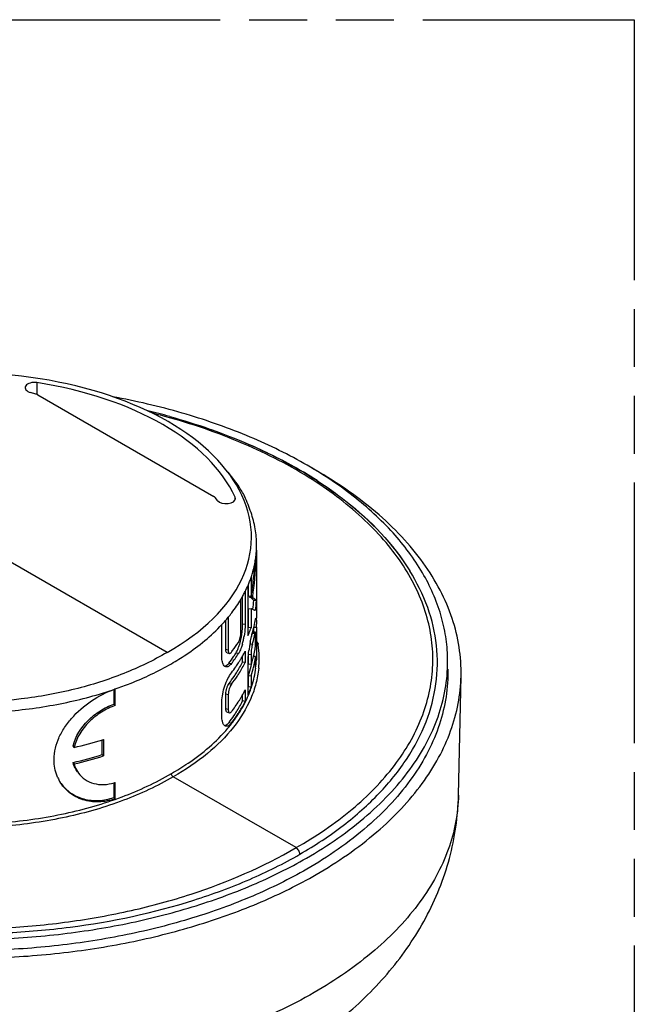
# Model space of a CAD drawing. Header units: millimetres. Extents: x 0 to 210, y 0 to 297.
# Tile 6 of 7: x 130 to 150, y 225 to 258. Entities that reach past the tile are written whole.
import ezdxf

# ---------------------------------------------------------------- set-up
doc = ezdxf.new("R2010")
doc.units = ezdxf.units.MM
doc.header["$LTSCALE"] = 19.36
doc.linetypes.add('PHANTOM', pattern=[0.8, 0.45, -0.05, 0.1, -0.05, 0.1, -0.05])
doc.layers.get('0').update_dxf_attribs({"linetype": 'CONTINUOUS'})
doc.layers.add('DEFAULT_3', color=7, linetype='PHANTOM')

msp = doc.modelspace()

# ---------------------------------------------------------------- linework, layer by layer
at = {"color": 9, "linetype": 'Continuous'}
for p, q in [((130.1528, 245.539), (130.1517, 245.1451)), ((136.7811, 241.6203), (136.7821, 241.7117)), ((137.1161, 237.4454), (137.0296, 237.4598)), ((137.4031, 237.3575), (137.4931, 237.3559)), ((137.444, 237.1429), (137.3545, 237.1484)), ((136.5507, 236.5913), (136.4695, 236.6137)), ((137.2712, 236.7985), (137.3599, 236.7898)), ((136.8932, 236.4719), (136.8088, 236.4899)), ((137.2264, 236.4526), (137.3147, 236.4426)), ((136.5749, 236.1582), (136.6571, 236.137)), ((136.5788, 235.4743), (136.661, 235.4532)), ((136.4709, 235.1262), (136.5521, 235.1039)), ((136.5521, 234.6056), (136.4709, 234.6279)), ((136.5774, 234.1712), (136.6596, 234.1501))]:
    msp.add_line(p, q, dxfattribs=at)
at = {"color": 7, "linetype": 'Continuous'}
for p, q in [((130.1152, 245.1576), (129.941, 245.205)), ((130.1798, 245.1314), (136.07, 241.7308)), ((136.5351, 242.5479), (136.901, 242.0653)), ((136.1965, 241.5934), (136.1153, 241.6935)), ((136.792, 241.6637), (136.7821, 241.7117)), ((134.5064, 236.5128), (127.4275, 240.5997)), ((137.4932, 239.9369), (137.493, 239.9271)), ((137.4932, 239.9369), (137.4975, 240.1041)), ((137.4975, 239.9361), (137.4975, 237.6592)), ((137.3147, 239.0203), (137.3147, 238.383)), ((137.1161, 238.547), (137.1161, 237.4454)), ((137.2131, 237.0721), (137.2131, 238.7561)), ((137.2264, 238.393), (137.2264, 238.7872)), ((136.9752, 237.1952), (136.9752, 238.2889)), ((137.0296, 237.4598), (137.0296, 238.3833)), ((137.3147, 238.383), (137.2264, 238.393)), ((137.2777, 238.3539), (137.2821, 238.387)), ((137.3665, 238.3454), (137.2777, 238.3539)), ((137.3706, 238.3759), (137.3665, 238.3454)), ((137.4931, 238.2506), (137.4031, 238.2521)), ((137.2264, 237.985), (137.3147, 237.975)), ((137.2264, 237.3463), (137.2264, 237.985)), ((137.3147, 237.975), (137.3147, 237.3363)), ((137.3753, 237.965), (137.3731, 237.95)), ((136.4695, 236.6137), (136.4695, 237.5917)), ((136.5507, 237.6878), (136.5507, 236.5913)), ((136.3388, 236.3527), (136.3388, 237.4465)), ((137.3147, 237.3363), (137.2264, 237.3463)), ((137.4586, 237.1895), (137.3688, 237.1942)), ((137.4031, 237.1895), (137.4031, 237.3337)), ((137.4931, 237.3559), (137.4931, 236.2594)), ((137.4472, 237.1589), (137.444, 237.1429)), ((137.4676, 236.7546), (137.4676, 237.0809)), ((137.1161, 236.5568), (137.1161, 236.1741)), ((136.5102, 236.5022), (136.5915, 236.4804)), ((137.0296, 236.1885), (137.0296, 236.3943)), ((137.1161, 236.1741), (137.0296, 236.1885)), ((137.2264, 236.1215), (137.2264, 236.4278)), ((137.3147, 236.4426), (137.3147, 236.1115)), ((137.4676, 236.3719), (137.3928, 236.3753)), ((137.4031, 236.3719), (137.4031, 236.4155)), ((137.4676, 235.9892), (137.4676, 236.3719)), ((137.4931, 236.2594), (137.4676, 236.2598)), ((137.2131, 235.0819), (137.2131, 236.1736)), ((137.3147, 236.1115), (137.2264, 236.1215)), ((137.2264, 235.7388), (137.3147, 235.7288)), ((137.2264, 235.3561), (137.2264, 235.7388)), ((137.3147, 235.7288), (137.3147, 235.3461)), ((144.2511, 231.7427), (144.3363, 235.7236)), ((132.726, 235.2713), (132.7259, 234.7833)), ((132.7722, 234.7387), (132.7723, 235.2895)), ((137.1167, 235.2568), (137.1167, 234.8741)), ((137.3147, 235.3461), (137.2264, 235.3561)), ((136.3388, 234.3676), (136.3388, 234.8659)), ((136.4709, 234.6279), (136.4709, 235.1262)), ((136.5521, 235.1039), (136.5521, 234.6056)), ((137.0303, 234.8885), (137.0303, 235.0942)), ((137.1167, 234.8741), (137.0303, 234.8885)), ((132.7722, 234.7387), (132.7259, 234.7833)), ((136.5122, 234.5149), (136.5934, 234.4931)), ((136.7473, 234.4063), (136.738, 234.3926)), ((132.3375, 233.0935), (132.3375, 233.587)), ((132.3801, 233.6), (132.3801, 233.0477)), ((131.3948, 233.334), (131.3613, 233.3823)), ((132.3801, 233.0477), (132.3375, 233.0935)), ((131.3613, 232.83), (131.3948, 232.7817)), ((138.819, 229.9813), (134.7143, 232.3511)), ((132.7252, 232.1543), (132.725, 231.6595)), ((132.7713, 231.6149), (132.7714, 232.1657)), ((132.7713, 231.6149), (132.725, 231.6595))]:
    msp.add_line(p, q, dxfattribs=at)
for centre, radius, start, end in [((128.3592, 222.1248), 23.1379, 74.36638, 76.25248), ((131.8292, 230.3541), 14.1788, 57.10806, 59.3756), ((134.2424, 240.1041), 3.2554, 353.95811, 357.04128), ((122.9951, 240.2921), 14.5025, 357.54445, 358.55787), ((122.9248, 240.2962), 14.5728, 352.42822, 357.20522), ((122.889, 240.6899), 14.6089, 353.29335, 355.67269), ((134.2004, 240.1087), 3.2976, 350.89446, 353.95613), ((122.9786, 240.2928), 14.519, 357.20831, 357.54458), ((133.7567, 240.2375), 3.7608, 336.80139, 338.96797), ((133.8534, 240.2003), 3.6571, 338.9685, 341.17583), ((122.8276, 240.6972), 14.6707, 350.92414, 353.29335), ((133.4628, 240.3746), 4.0852, 331.37424, 333.42461), ((133.6017, 240.3055), 3.9295, 333.42329, 336.78511), ((133.3347, 240.4445), 4.2311, 329.371, 331.37395), ((134.1637, 238.4218), 3.2438, 351.90434, 357.00257), ((134.2159, 238.4225), 3.2817, 350.88935, 356.99751), ((136.8397, 236.7801), 1.2859, 66.85021, 68.32217), ((132.2908, 241.2167), 5.532, 317.03545, 318.7106), ((132.4594, 241.0686), 5.3077, 318.71058, 320.43262), ((134.0912, 238.138), 3.4083, 343.60278, 349.70759), ((133.8294, 238.504), 3.5888, 340.53734, 341.18045), ((133.7728, 238.5468), 3.7431, 336.79752, 339.69529), ((133.8688, 238.5108), 3.6405, 339.70265, 341.17866), ((124.4166, 237.3686), 13.0764, 359.94453, 0.41454), ((132.9811, 239.3642), 4.6479, 323.08649, 327.24447), ((134.5238, 237.4712), 2.5045, 347.63459, 350.80982), ((134.7898, 237.4192), 2.3208, 344.21297, 347.55278), ((134.6091, 237.4589), 2.5059, 347.55553, 350.73357), ((141.8997, 235.9887), 4.6938, 169.39326, 171.05131), ((134.0027, 237.7628), 3.4077, 344.46531, 347.60643), ((134.058, 237.7502), 3.351, 347.61313, 348.63414), ((134.0813, 237.7456), 3.3273, 348.63419, 349.66018), ((134.0471, 237.7665), 3.4538, 343.57379, 347.60124), ((134.1174, 237.7503), 3.3816, 347.61305, 348.69636), ((134.1409, 237.7456), 3.3577, 348.69656, 349.66026), ((132.7505, 239.5328), 4.9335, 322.33256, 323.12983), ((133.4657, 238.3828), 4.0816, 331.47036, 333.42507), ((142.0423, 235.9655), 4.8383, 171.0427, 172.71668), ((134.1025, 237.2176), 3.3968, 346.6245, 348.47947), ((134.1454, 237.2088), 3.3531, 348.47995, 350.35059), ((134.1819, 237.2026), 3.316, 350.35092, 352.23621), ((134.2302, 236.2963), 3.3568, 7.95894, 8.51872), ((134.2819, 236.3028), 3.3047, 1.4501, 7.97075), ((132.8352, 239.0454), 4.7245, 322.32982, 325.69259), ((132.89, 239.0446), 4.7587, 322.33817, 327.27313), ((132.9792, 238.9463), 4.5497, 325.70162, 326.48346), ((133.0413, 238.9052), 4.4752, 326.48329, 327.33732), ((133.3226, 238.0443), 4.1455, 327.66501, 333.40658), ((133.0805, 238.6098), 4.5288, 325.86841, 327.69179), ((133.1938, 238.5379), 4.3947, 327.69491, 328.93881), ((133.26, 238.4979), 4.3173, 328.9407, 329.56445), ((133.3128, 238.4669), 4.2561, 329.56373, 330.51492), ((133.3748, 238.4319), 4.1849, 330.51493, 331.47435), ((133.9324, 237.2644), 3.5734, 341.17797, 342.97164), ((134.0602, 236.831), 3.3487, 346.6205, 349.92861), ((134.0234, 237.2369), 3.4783, 342.96467, 346.61582), ((134.1233, 236.8303), 3.3755, 346.61907, 350.34395), ((134.1819, 236.8199), 3.316, 350.35092, 352.23621), ((134.2256, 236.4314), 3.272, 352.23275, 356.98664), ((134.344, 236.305), 3.2425, 354.27668, 359.95562), ((134.3295, 236.305), 3.2571, 359.95577, 1.43325), ((132.8652, 238.7577), 4.7901, 322.33632, 325.33854), ((132.9903, 238.6705), 4.6375, 325.34613, 325.87338), ((133.9517, 236.8572), 3.4603, 341.14382, 346.61511), ((133.9793, 236.8663), 3.524, 341.16818, 346.59075), ((132.8478, 238.3474), 4.709, 322.40171, 325.91474), ((132.8565, 238.3808), 4.8006, 322.42165, 326.17442), ((133.0349, 238.2202), 4.4828, 325.92035, 327.73172), ((133.744, 232.4776), 2.9751, 108.9991, 109.56288), ((133.467, 237.0808), 4.0801, 331.49256, 333.44636), ((133.8294, 236.5138), 3.5888, 340.53725, 341.18037), ((133.7895, 236.5495), 3.725, 336.79604, 341.15046), ((133.8505, 236.5035), 3.665, 337.11527, 339.12553), ((132.9755, 237.3767), 4.6541, 322.31129, 327.69622), ((133.3233, 236.7426), 4.1448, 327.66037, 333.42767), ((133.1954, 237.2356), 4.3929, 327.71872, 328.95802), ((133.2614, 237.1957), 4.3156, 328.95988, 329.58747), ((133.3451, 237.147), 4.2189, 329.5828, 331.49247), ((132.8367, 237.0541), 4.7227, 322.37922, 325.6973), ((132.856, 237.0798), 4.8011, 322.39537, 326.2004), ((133.0343, 236.9193), 4.4835, 325.90861, 327.72766), ((128.2917, 246.7902), 13.8093, 282.98585, 287.10783), ((128.4605, 246.2283), 13.2226, 287.12486, 287.24368), ((128.2925, 246.1402), 13.6594, 282.98296, 287.22554), ((128.2384, 246.4347), 14.0131, 283.01719, 287.19131), ((132.0914, 232.8855), 1.362, 204.819, 210.60189), ((132.3184, 233.4768), 1.3871, 287.62418, 289.05667)]:
    msp.add_arc(centre, radius, start, end, dxfattribs=at)
at = {"color": 9, "linetype": 'Continuous'}
msp.add_arc((128.4245, 222.5302), 22.6873, 74.25023, 75.79494, dxfattribs=at)
at = {"color": 7, "linetype": 'Continuous'}
for centre, major_axis, ratio, start_param, end_param in [((127.8108, 240.4165), (9.5162, -0.0712), 0.572282, -0.7860682, 2.3654241), ((130.0731, 245.3664), (0.3126, -0.0023), 0.5722819, 1.3171329, 4.2803746), ((127.777, 240.3974), (9.3131, -0.0698), 0.5722819, 0.2622472, 1.3171329), ((136.4798, 241.6676), (0.3126, -0.0023), 0.5722819, 3.5821908, 6.2742293)]:
    msp.add_ellipse(centre, major_axis=major_axis, ratio=ratio, start_param=start_param, end_param=end_param, dxfattribs=at)
for points, knots in [([(130.1798, 245.1314), (130.1751, 245.1341), (130.1544, 245.145), (130.1323, 245.1529), (130.1152, 245.1576)], [0, 0, 0, 0, 0.2366604, 1, 1, 1, 1]), ([(143.8863, 236.3219), (143.8812, 236.5645), (143.8376, 237.053), (143.6163, 238.0309), (143.0778, 239.2414), (142.068, 240.5843), (140.7172, 241.8126), (139.0594, 242.9008), (137.1338, 243.8265), (134.9857, 244.5689), (133.4675, 244.9235), (132.684, 245.0681)], [0, 0, 0, 0, 0.0477105, 0.0960805, 0.1966776, 0.3053962, 0.4242486, 0.5539218, 0.69402, 0.8433217, 1, 1, 1, 1]), ([(134.5945, 244.4067), (135.4947, 244.1546), (137.1971, 243.5628), (138.7979, 242.7274), (139.5218, 242.2599)], [0, 0, 0, 0, 0.5203427, 1, 1, 1, 1]), ([(135.548, 244.116), (136.1749, 243.9107), (137.3739, 243.4545), (138.5178, 242.8717), (139.052, 242.5554)], [0, 0, 0, 0, 0.5151284, 1, 1, 1, 1]), ([(144.3362, 235.7217), (144.3432, 236.0454), (144.2994, 236.7012), (144.0606, 237.6714), (143.6525, 238.6204), (143.0806, 239.538), (142.352, 240.4154), (141.1487, 241.5517), (140.0831, 242.2687), (139.3222, 242.6959)], [0, 0, 0, 0, 0.1077654, 0.2174401, 0.3310219, 0.4501624, 0.5760809, 0.7095639, 1, 1, 1, 1]), ([(139.5217, 242.2542), (139.8522, 242.0408), (141.0306, 241.2066), (142.0668, 240.1414), (142.6192, 239.2461)], [0, 0, 0, 0, 0.2721883, 1, 1, 1, 1]), ([(139.5291, 242.26), (139.8587, 242.0467), (141.0353, 241.2116), (142.0677, 240.144), (142.618, 239.2476)], [0, 0, 0, 0, 0.271821, 1, 1, 1, 1]), ([(137.3131, 241.192), (137.2514, 241.3722), (137.1354, 241.6762), (136.978, 241.9637), (136.8967, 242.071)], [0, 0, 0, 0, 0.5859555, 1, 1, 1, 1]), ([(136.1153, 241.6935), (136.1124, 241.6971), (136.0992, 241.7116), (136.083, 241.7232), (136.07, 241.7308)], [0, 0, 0, 0, 0.2319338, 1, 1, 1, 1]), ([(137.4975, 240.1041), (137.4975, 240.287), (137.466, 240.6567), (137.3734, 241.0158), (137.3131, 241.192)], [0, 0, 0, 0, 0.4954332, 1, 1, 1, 1]), ([(137.3147, 239.0207), (137.3306, 239.0674), (137.3896, 239.2531), (137.4332, 239.4438), (137.4563, 239.5876)], [0, 0, 0, 0, 0.2528423, 1, 1, 1, 1]), ([(138.9446, 229.7598), (139.4487, 230.0509), (140.3871, 230.67), (141.6038, 231.7439), (142.5513, 232.9117), (143.2052, 234.1541), (143.5474, 235.4462), (143.5674, 236.7577), (143.26, 238.0534), (142.859, 238.8589), (142.618, 239.2476)], [0, 0, 0, 0, 0.1518489, 0.292319, 0.4218003, 0.5420095, 0.6558631, 0.767289, 0.880689, 1, 1, 1, 1]), ([(136.5507, 237.6882), (136.5907, 237.7367), (136.7436, 237.9287), (136.8822, 238.1322), (136.9752, 238.2893)], [0, 0, 0, 0, 0.2560613, 1, 1, 1, 1]), ([(137.4031, 238.2521), (137.3959, 238.2701), (137.3613, 238.3067), (137.3203, 238.3314), (137.2949, 238.345)], [0, 0, 0, 0, 0.4014074, 1, 1, 1, 1]), ([(137.3665, 238.3454), (137.3694, 238.344), (137.3806, 238.3387), (137.3916, 238.3332), (137.3997, 238.3289)], [0, 0, 0, 0, 0.2612478, 1, 1, 1, 1]), ([(137.3997, 238.3289), (137.4047, 238.3263), (137.4225, 238.3165), (137.4398, 238.3056), (137.4516, 238.2968)], [0, 0, 0, 0, 0.2763106, 1, 1, 1, 1]), ([(137.4516, 238.2968), (137.4566, 238.293), (137.4727, 238.28), (137.4872, 238.2639), (137.4931, 238.2506)], [0, 0, 0, 0, 0.2989033, 1, 1, 1, 1]), ([(137.4562, 237.9028), (137.4494, 237.9079), (137.4143, 237.9312), (137.376, 237.9492), (137.3452, 237.9624)], [0, 0, 0, 0, 0.2030564, 1, 1, 1, 1]), ([(137.4447, 237.529), (137.448, 237.5473), (137.4539, 237.5791), (137.4627, 237.619), (137.4693, 237.6436), (137.4743, 237.6551), (137.4768, 237.6586), (137.4782, 237.6591)], [0, 0, 0, 0, 0.4116734, 0.716028, 0.9112645, 0.9681691, 1, 1, 1, 1]), ([(137.4791, 237.6593), (137.4806, 237.6592), (137.4836, 237.6541), (137.4854, 237.6448), (137.4877, 237.6286), (137.4901, 237.5954), (137.4919, 237.5393), (137.4925, 237.4909), (137.4927, 237.4632)], [0, 0, 0, 0, 0.0229524, 0.0727701, 0.1535205, 0.2658802, 0.5796408, 1, 1, 1, 1]), ([(134.6506, 236.136), (134.8148, 236.2308), (135.4215, 236.6066), (135.9815, 237.0632), (136.3388, 237.4469)], [0, 0, 0, 0, 0.2655863, 1, 1, 1, 1]), ([(136.8899, 236.8495), (136.9037, 236.8709), (136.927, 236.9231), (136.9531, 237.009), (136.9701, 237.102), (136.9752, 237.1651), (136.9752, 237.1952)], [0, 0, 0, 0, 0.2125843, 0.4735158, 0.7486758, 1, 1, 1, 1]), ([(136.9962, 237.0712), (136.9999, 237.0938), (137.013, 237.1818), (137.0218, 237.2704), (137.0257, 237.3364)], [0, 0, 0, 0, 0.2567483, 1, 1, 1, 1]), ([(137.0257, 237.3364), (137.0264, 237.3471), (137.0285, 237.3882), (137.0296, 237.4294), (137.0296, 237.4598)], [0, 0, 0, 0, 0.2601096, 1, 1, 1, 1]), ([(137.1161, 237.4454), (137.1161, 237.4155), (137.1127, 237.2849), (137.0985, 237.1547), (137.0822, 237.0554)], [0, 0, 0, 0, 0.2292442, 1, 1, 1, 1]), ([(137.336, 237.0833), (137.338, 237.0917), (137.3459, 237.1226), (137.3543, 237.1535), (137.3609, 237.1758)], [0, 0, 0, 0, 0.2702998, 1, 1, 1, 1]), ([(137.4585, 237.1895), (137.4575, 237.1896), (137.4551, 237.1866), (137.4513, 237.1768), (137.4488, 237.1667), (137.4472, 237.1589)], [0, 0, 0, 0, 0.0938277, 0.2866933, 1, 1, 1, 1]), ([(137.4613, 237.1861), (137.4611, 237.1866), (137.4606, 237.1879), (137.4595, 237.1895), (137.4585, 237.1895)], [0, 0, 0, 0, 0.3588687, 1, 1, 1, 1]), ([(137.4676, 237.0809), (137.4676, 237.104), (137.4674, 237.1347), (137.4645, 237.1697), (137.4629, 237.1819), (137.4613, 237.1861)], [0, 0, 0, 0, 0.6548114, 0.8706241, 1, 1, 1, 1]), ([(136.899, 236.683), (136.906, 236.7025), (136.9339, 236.7852), (136.956, 236.8699), (136.9703, 236.9349)], [0, 0, 0, 0, 0.2373449, 1, 1, 1, 1]), ([(137.2861, 236.8527), (137.29, 236.8736), (137.305, 236.9508), (137.3221, 237.0276), (137.336, 237.0833)], [0, 0, 0, 0, 0.2702349, 1, 1, 1, 1]), ([(134.5064, 236.5128), (134.0468, 236.2401), (133.0404, 235.7578), (131.3983, 235.2411), (129.6185, 234.918), (127.7683, 234.8008), (125.9171, 234.8939), (124.1346, 235.1938), (122.488, 235.689), (121.4774, 236.1587), (121.0154, 236.4254)], [0, 0, 0, 0, 0.1142986, 0.2375501, 0.3672291, 0.5002414, 0.6332211, 0.7628047, 0.8859051, 1, 1, 1, 1]), ([(136.5102, 236.5022), (136.4955, 236.5062), (136.479, 236.534), (136.4711, 236.5732), (136.4695, 236.5994), (136.4695, 236.6137)], [0, 0, 0, 0, 0.3712721, 0.6535561, 1, 1, 1, 1]), ([(136.5507, 236.5913), (136.5507, 236.5771), (136.5523, 236.551), (136.5603, 236.512), (136.5767, 236.4844), (136.5915, 236.4804)], [0, 0, 0, 0, 0.3460954, 0.6280806, 1, 1, 1, 1]), ([(136.6398, 236.5001), (136.6411, 236.5014), (136.6468, 236.507), (136.6519, 236.5132), (136.6557, 236.518)], [0, 0, 0, 0, 0.2342579, 1, 1, 1, 1]), ([(136.8088, 236.4899), (136.8173, 236.5031), (136.853, 236.5647), (136.8803, 236.6308), (136.899, 236.683)], [0, 0, 0, 0, 0.2207827, 1, 1, 1, 1]), ([(136.9415, 236.5613), (136.9377, 236.5531), (136.923, 236.5226), (136.9067, 236.4928), (136.8932, 236.4719)], [0, 0, 0, 0, 0.2668689, 1, 1, 1, 1]), ([(137.0231, 236.7878), (137.0172, 236.7671), (136.9941, 236.6902), (136.9662, 236.6147), (136.9415, 236.5613)], [0, 0, 0, 0, 0.2677442, 1, 1, 1, 1]), ([(137.2131, 236.1736), (137.2131, 236.2047), (137.2166, 236.3402), (137.2298, 236.4753), (137.2431, 236.5789)], [0, 0, 0, 0, 0.228959, 1, 1, 1, 1]), ([(137.3599, 236.7898), (137.3531, 236.7667), (137.3413, 236.7132), (137.3228, 236.5978), (137.3147, 236.5049), (137.3147, 236.4426)], [0, 0, 0, 0, 0.2060678, 0.4670864, 1, 1, 1, 1]), ([(111.6688, 236.3256), (111.6589, 235.8654), (111.7616, 234.9205), (112.277, 233.5512), (113.1334, 232.2514), (114.3057, 231.0471), (115.7664, 229.96), (117.484, 229.0104), (119.4222, 228.2174), (121.5398, 227.597), (123.7915, 227.1625), (126.1292, 226.923), (128.5023, 226.8837), (130.8598, 227.0455), (133.1509, 227.405), (135.3265, 227.9542), (137.3394, 228.6817), (138.5871, 229.2963), (139.1691, 229.6322)], [0, 0, 0, 0, 0.0428172, 0.0872813, 0.1348776, 0.1865816, 0.242842, 0.3036571, 0.3686693, 0.4372512, 0.5085795, 0.581696, 0.6555587, 0.7290915, 0.8012382, 0.8709933, 0.9374958, 1, 1, 1, 1]), ([(136.3657, 236.1548), (136.3612, 236.1687), (136.344, 236.2333), (136.3388, 236.3006), (136.3388, 236.3527)], [0, 0, 0, 0, 0.2190258, 1, 1, 1, 1]), ([(136.5915, 236.4804), (136.595, 236.4795), (136.6134, 236.4784), (136.6295, 236.4903), (136.6398, 236.5001)], [0, 0, 0, 0, 0.2071493, 1, 1, 1, 1]), ([(139.1691, 229.6322), (139.8865, 230.0465), (140.8904, 230.7393), (142.0217, 231.8312), (142.7067, 232.6728), (143.2439, 233.5514), (143.6273, 234.4591), (143.8515, 235.3862), (143.8928, 236.0126), (143.8863, 236.3219)], [0, 0, 0, 0, 0.2896484, 0.4229123, 0.548749, 0.6679813, 0.781805, 0.8918294, 1, 1, 1, 1]), ([(139.1746, 229.2616), (138.5924, 228.9255), (137.3442, 228.3106), (135.3303, 227.5828), (133.1537, 227.0333), (130.8616, 226.6736), (128.5029, 226.5117), (126.1286, 226.551), (123.7899, 226.7906), (121.537, 227.2253), (119.4184, 227.8459), (117.4793, 228.6394), (115.7608, 229.5893), (114.2994, 230.677), (113.1264, 231.8818), (112.2696, 233.1822), (111.7539, 234.5521), (111.651, 235.4975), (111.661, 235.9579)], [0, 0, 0, 0, 0.0625032, 0.1290041, 0.1987583, 0.2709043, 0.344437, 0.4183003, 0.4914177, 0.5627472, 0.6313301, 0.6963429, 0.7571584, 0.8134191, 0.8651231, 0.9127194, 0.9571831, 1, 1, 1, 1]), ([(132.7722, 235.2899), (132.941, 235.3483), (133.5856, 235.5867), (134.2101, 235.8817), (134.6506, 236.136)], [0, 0, 0, 0, 0.2598318, 1, 1, 1, 1]), ([(137.5704, 235.9816), (137.5532, 235.8106), (137.4905, 235.4665), (137.2528, 234.7822), (136.739, 233.9511), (135.8452, 233.0672), (135.1141, 232.5786), (134.7143, 232.3511)], [0, 0, 0, 0, 0.1076342, 0.2180193, 0.4523042, 0.7118342, 1, 1, 1, 1]), ([(136.4655, 236.03), (136.4546, 236.0331), (136.405, 236.059), (136.3791, 236.1137), (136.3657, 236.1548)], [0, 0, 0, 0, 0.2080756, 1, 1, 1, 1]), ([(136.4271, 236.0504), (136.4345, 236.0515), (136.4676, 236.0597), (136.4969, 236.0791), (136.517, 236.0963)], [0, 0, 0, 0, 0.2200251, 1, 1, 1, 1]), ([(136.6571, 236.137), (136.642, 236.1175), (136.612, 236.0835), (136.5623, 236.0452), (136.5129, 236.025), (136.4798, 236.0258), (136.4655, 236.03)], [0, 0, 0, 0, 0.319861, 0.5867039, 0.8075434, 1, 1, 1, 1]), ([(136.517, 236.0963), (136.522, 236.1005), (136.5429, 236.1195), (136.5616, 236.141), (136.5749, 236.1582)], [0, 0, 0, 0, 0.2311038, 1, 1, 1, 1]), ([(136.8445, 235.7085), (136.8699, 235.7465), (136.9676, 235.8973), (137.0561, 236.0542), (137.1161, 236.1741)], [0, 0, 0, 0, 0.2542469, 1, 1, 1, 1]), ([(137.2749, 235.1976), (137.2996, 235.2623), (137.3893, 235.5194), (137.4486, 235.7873), (137.4734, 235.9889)], [0, 0, 0, 0, 0.2541013, 1, 1, 1, 1]), ([(143.8941, 235.955), (143.9007, 235.6455), (143.8594, 235.0188), (143.6351, 234.0911), (143.2516, 233.183), (142.7141, 232.3038), (142.0288, 231.4618), (140.8969, 230.3692), (139.8925, 229.676), (139.1746, 229.2616)], [0, 0, 0, 0, 0.1081696, 0.2181928, 0.3320156, 0.4512467, 0.577083, 0.7103481, 1, 1, 1, 1]), ([(111.2188, 235.7255), (111.2287, 235.2557), (111.3741, 234.2943), (111.9518, 232.9107), (112.8693, 231.6009), (114.1014, 230.3902), (115.6201, 229.2999), (117.3937, 228.3503), (119.3853, 227.5601), (121.5535, 226.9452), (123.8528, 226.5183), (126.235, 226.2883), (128.6497, 226.2601), (131.046, 226.4342), (133.3733, 226.8072), (135.5829, 227.3709), (137.6276, 228.1138), (138.8955, 228.7395), (139.4873, 229.0811)], [0, 0, 0, 0, 0.0428221, 0.0875255, 0.1354927, 0.1876009, 0.2442253, 0.3053175, 0.3704961, 0.439127, 0.5103921, 0.5833481, 0.6569743, 0.7302199, 0.8020557, 0.8715033, 0.9377272, 1, 1, 1, 1]), ([(136.3388, 234.8659), (136.3388, 234.9511), (136.3611, 235.1297), (136.4301, 235.39), (136.5286, 235.629), (136.6117, 235.772), (136.6571, 235.8309)], [0, 0, 0, 0, 0.2482819, 0.5212585, 0.783238, 1, 1, 1, 1]), ([(139.4873, 229.0811), (140.2032, 229.4944), (141.2068, 230.1837), (142.3467, 231.2653), (143.0442, 232.0991), (143.5997, 232.9695), (144.0078, 233.8689), (144.263, 234.7888), (144.3295, 235.4128), (144.3362, 235.7217)], [0, 0, 0, 0, 0.2888793, 0.4221536, 0.5482057, 0.667767, 0.7819064, 0.8920608, 1, 1, 1, 1]), ([(129.1919, 234.5521), (129.8144, 234.6049), (131.0272, 234.7775), (132.2112, 235.0954), (132.7755, 235.2911)], [0, 0, 0, 0, 0.5112451, 1, 1, 1, 1]), ([(130.7274, 232.8459), (130.7216, 232.9696), (130.7401, 233.2256), (130.8532, 233.6027), (131.044, 233.9691), (131.3929, 234.4324), (131.9516, 234.9127), (132.4767, 235.1846), (132.7479, 235.281)], [0, 0, 0, 0, 0.1105999, 0.2268766, 0.3494119, 0.477639, 0.7429466, 1, 1, 1, 1]), ([(136.4709, 235.1262), (136.4709, 235.1569), (136.4779, 235.2213), (136.5006, 235.3153), (136.5339, 235.4016), (136.5626, 235.4533), (136.5788, 235.4743)], [0, 0, 0, 0, 0.2497427, 0.5232889, 0.7845179, 1, 1, 1, 1]), ([(136.661, 235.4532), (136.6447, 235.4321), (136.6158, 235.3801), (136.5821, 235.2934), (136.5593, 235.1991), (136.5521, 235.1346), (136.5521, 235.1039)], [0, 0, 0, 0, 0.2162402, 0.4777428, 0.75101, 1, 1, 1, 1]), ([(136.8457, 234.409), (136.871, 234.447), (136.9686, 234.5977), (137.0569, 234.7544), (137.1167, 234.8741)], [0, 0, 0, 0, 0.2542401, 1, 1, 1, 1]), ([(136.8534, 234.3923), (136.8907, 234.4477), (137.0312, 234.6672), (137.1517, 234.8997), (137.227, 235.0783)], [0, 0, 0, 0, 0.2562336, 1, 1, 1, 1]), ([(131.3613, 233.3823), (131.4364, 233.7031), (131.7292, 234.1557), (132.2571, 234.5729), (132.5676, 234.7286), (132.726, 234.7833)], [0, 0, 0, 0, 0.4898951, 0.7508902, 1, 1, 1, 1]), ([(132.7722, 234.7388), (132.6125, 234.6836), (132.2994, 234.5271), (131.7672, 234.1092), (131.4708, 233.6558), (131.3948, 233.334)], [0, 0, 0, 0, 0.2498648, 0.511206, 1, 1, 1, 1]), ([(136.5122, 234.5149), (136.4972, 234.5189), (136.4805, 234.5471), (136.4725, 234.5868), (136.4709, 234.6134), (136.4709, 234.6279)], [0, 0, 0, 0, 0.3711404, 0.6535123, 1, 1, 1, 1]), ([(136.5521, 234.6056), (136.5521, 234.5912), (136.5538, 234.5647), (136.5618, 234.5251), (136.5785, 234.4971), (136.5934, 234.4931)], [0, 0, 0, 0, 0.3461396, 0.6282127, 1, 1, 1, 1]), ([(136.5934, 234.4931), (136.5982, 234.4918), (136.6128, 234.4919), (136.6365, 234.5056), (136.6509, 234.5215), (136.6585, 234.5313)], [0, 0, 0, 0, 0.1875354, 0.5327483, 1, 1, 1, 1]), ([(136.3648, 234.1691), (136.3604, 234.1831), (136.3438, 234.248), (136.3388, 234.3154), (136.3388, 234.3676)], [0, 0, 0, 0, 0.2198111, 1, 1, 1, 1]), ([(136.5399, 233.9774), (136.5683, 234.0111), (136.6783, 234.1451), (136.7813, 234.285), (136.8534, 234.3923)], [0, 0, 0, 0, 0.2543738, 1, 1, 1, 1]), ([(134.6506, 232.4614), (134.8397, 232.5686), (135.5289, 232.9927), (136.1583, 233.5244), (136.5399, 233.9774)], [0, 0, 0, 0, 0.2685262, 1, 1, 1, 1]), ([(136.4646, 234.0437), (136.4418, 234.0503), (136.3955, 234.0871), (136.3743, 234.1392), (136.3648, 234.1691)], [0, 0, 0, 0, 0.4298259, 1, 1, 1, 1]), ([(136.4266, 234.0636), (136.4341, 234.0645), (136.4677, 234.072), (136.4976, 234.0912), (136.5181, 234.1083)], [0, 0, 0, 0, 0.2209412, 1, 1, 1, 1]), ([(136.6596, 234.1501), (136.6444, 234.1303), (136.6138, 234.0958), (136.5631, 234.0576), (136.5127, 234.0381), (136.4791, 234.0395), (136.4646, 234.0437)], [0, 0, 0, 0, 0.3204357, 0.5859827, 0.8062361, 1, 1, 1, 1]), ([(136.5181, 234.1083), (136.5232, 234.1125), (136.5447, 234.1318), (136.5638, 234.1536), (136.5774, 234.1712)], [0, 0, 0, 0, 0.2300493, 1, 1, 1, 1]), ([(130.8552, 232.3138), (130.8171, 232.3961), (130.7567, 232.5706), (130.7317, 232.7534), (130.7274, 232.8459)], [0, 0, 0, 0, 0.4946504, 1, 1, 1, 1]), ([(131.509, 232.5174), (131.4921, 232.5405), (131.4285, 232.6372), (131.3833, 232.7458), (131.3613, 232.83)], [0, 0, 0, 0, 0.2477646, 1, 1, 1, 1]), ([(131.3948, 232.7817), (131.4022, 232.7538), (131.4364, 232.645), (131.4907, 232.5425), (131.5408, 232.4736)], [0, 0, 0, 0, 0.2536738, 1, 1, 1, 1]), ([(134.7143, 232.3511), (134.1847, 232.0409), (133.0181, 231.4996), (131.1113, 230.9529), (129.0522, 230.6526), (127.6379, 230.6285), (126.927, 230.6604)], [0, 0, 0, 0, 0.228271, 0.475542, 0.7353655, 1, 1, 1, 1]), ([(126.9343, 230.7853), (127.6386, 230.7531), (129.0402, 230.7782), (131.0806, 231.0752), (132.9698, 231.6176), (134.1261, 232.1535), (134.6506, 232.4614)], [0, 0, 0, 0, 0.2646353, 0.5244593, 0.7717218, 1, 1, 1, 1]), ([(131.5408, 232.4736), (131.6013, 232.3904), (131.7546, 232.2413), (132.0539, 232.1109), (132.3938, 232.077), (132.6247, 232.1187), (132.7384, 232.1548)], [0, 0, 0, 0, 0.2339739, 0.4742495, 0.7286389, 1, 1, 1, 1]), ([(134.7143, 232.3497), (134.6949, 232.3605), (134.6644, 232.3956), (134.6495, 232.4396), (134.65, 232.4617)], [0, 0, 0, 0, 0.5006809, 1, 1, 1, 1]), ([(132.7713, 231.6149), (132.5939, 231.5536), (132.2297, 231.4827), (131.7743, 231.5419), (131.4535, 231.6762), (131.2404, 231.8136), (131.0585, 231.9861), (130.9611, 232.1211), (130.9191, 232.1921)], [0, 0, 0, 0, 0.2685239, 0.5213457, 0.6435829, 0.7635436, 0.8819875, 1, 1, 1, 1]), ([(130.9626, 232.1301), (131.0528, 232.0058), (131.2237, 231.8404), (131.4962, 231.6875), (131.8005, 231.5767), (132.2239, 231.5345), (132.5607, 231.6027), (132.7251, 231.6595)], [0, 0, 0, 0, 0.2362014, 0.3566578, 0.4792582, 0.732339, 1, 1, 1, 1]), ([(140.4025, 224.3235), (140.9606, 224.7869), (141.9959, 225.8024), (143.0207, 227.298), (143.6263, 228.5976), (143.9668, 229.6167), (144.1844, 230.6696), (144.2435, 231.3846), (144.2511, 231.7427)], [0, 0, 0, 0, 0.2525987, 0.5019565, 0.6264835, 0.7509132, 0.875248, 1, 1, 1, 1]), ([(138.9458, 229.7611), (138.9448, 229.804), (138.9149, 229.888), (138.856, 229.9551), (138.8191, 229.9764)], [0, 0, 0, 0, 0.5020244, 1, 1, 1, 1]), ([(122.5154, 227.6407), (123.9406, 227.3463), (126.1338, 227.09), (129.0649, 227.1042), (131.9427, 227.351), (134.7096, 227.9367), (137.2459, 228.8745), (138.4035, 229.4475), (138.9446, 229.7598)], [0, 0, 0, 0, 0.2584978, 0.3898569, 0.5202639, 0.7711914, 0.8890087, 1, 1, 1, 1])]:
    msp.add_open_spline(points, degree=3, knots=knots, dxfattribs=at)
at = {"color": 9, "linetype": 'Continuous'}
for points, knots in [([(139.4947, 242.2054), (138.776, 242.6757), (137.1809, 243.5169), (135.4825, 244.112), (134.5827, 244.3658)], [0, 0, 0, 0, 0.4788227, 1, 1, 1, 1]), ([(138.819, 229.9813), (139.4775, 230.3557), (140.6777, 231.162), (142.1303, 232.6287), (142.9416, 234.0109), (143.2911, 235.1454), (143.4091, 235.9926), (143.3857, 236.8434), (143.2216, 237.689), (142.9187, 238.5211), (142.4811, 239.332), (141.913, 240.1147), (140.9641, 241.1393), (140.1093, 241.8031), (139.4947, 242.2054)], [0, 0, 0, 0, 0.1463335, 0.2776038, 0.3957961, 0.4515491, 0.5060633, 0.5602935, 0.6152175, 0.6717563, 0.7306971, 0.7926622, 0.8580825, 1, 1, 1, 1]), ([(137.4975, 236.8842), (137.5029, 236.8792), (137.522, 236.8598), (137.5371, 236.8361), (137.5438, 236.8174)], [0, 0, 0, 0, 0.2696756, 1, 1, 1, 1]), ([(137.55, 236.7935), (137.5452, 236.7933), (137.5268, 236.7937), (137.5083, 236.799), (137.4965, 236.8057)], [0, 0, 0, 0, 0.2586507, 1, 1, 1, 1]), ([(144.2511, 231.7427), (144.2445, 231.4354), (144.1787, 230.8144), (143.9248, 229.8991), (143.5191, 229.0039), (142.9663, 228.1377), (142.2724, 227.308), (141.1382, 226.2316), (140.1395, 225.5457), (139.4271, 225.1344)], [0, 0, 0, 0, 0.1079414, 0.2180963, 0.3322308, 0.4517932, 0.5778449, 0.7111115, 1, 1, 1, 1]), ([(122.5399, 227.7617), (123.9534, 227.4757), (126.1288, 227.2353), (129.0334, 227.2673), (131.2005, 227.4693), (133.3009, 227.8457), (135.8896, 228.5501), (137.716, 229.3352), (138.819, 229.9813)], [0, 0, 0, 0, 0.258241, 0.3894976, 0.5198222, 0.6475387, 0.7710725, 1, 1, 1, 1]), ([(139.4271, 225.1344), (138.6296, 224.674), (136.8857, 223.8619), (134.0459, 222.9988), (130.9714, 222.4675), (127.7776, 222.2883), (124.5838, 222.4675), (121.5093, 222.9988), (118.6695, 223.8619), (116.9256, 224.6739), (116.1281, 225.1344)], [0, 0, 0, 0, 0.1141572, 0.2373241, 0.3669755, 0.4999995, 0.6330236, 0.7626752, 0.8858423, 1, 1, 1, 1])]:
    msp.add_open_spline(points, degree=3, knots=knots, dxfattribs=at)
msp.add_open_spline([(137.5438, 236.8174), (137.5466, 236.8097), (137.5487, 236.8016), (137.55, 236.7935)], degree=3, dxfattribs=at)
at = {"layer": 'DEFAULT_3', "color": 91, "linetype": 'PHANTOM', "true_color": 0x80ff80}
for p, q in [((50.1286, 257.68), (150.1286, 257.68)), ((150.1286, 257.68), (150.1286, 207.68))]:
    msp.add_line(p, q, dxfattribs=at)

doc.saveas('drawing.dxf')
